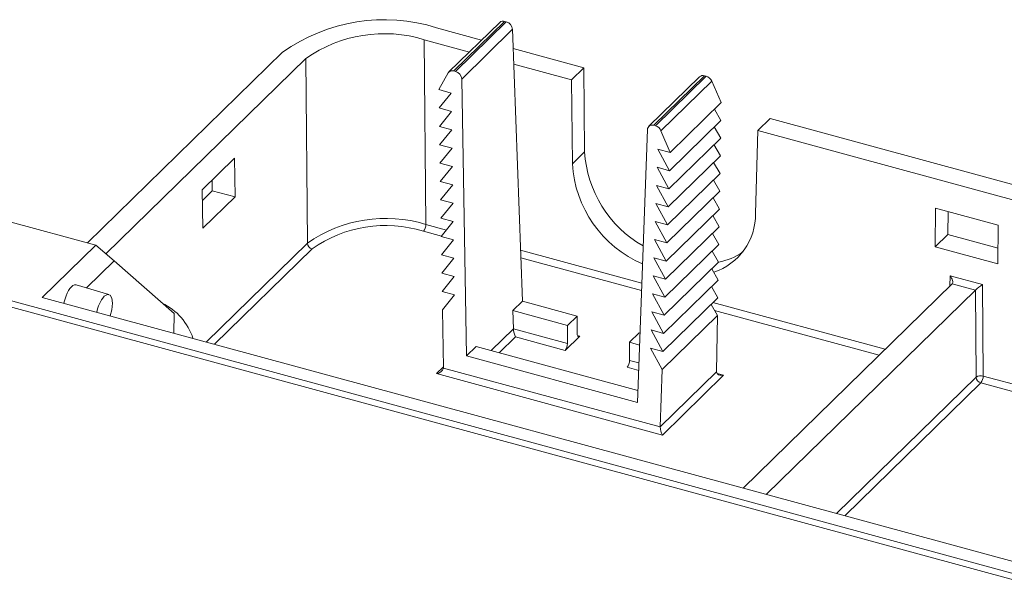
# Model space of a CAD drawing. Header units: millimetres. Extents: x -128 to 35, y 140 to 263.
# Tile 6 of 7: x -51 to 5, y 231 to 263. Entities that reach past the tile are written whole.
import ezdxf

# ---------------------------------------------------------------- set-up
doc = ezdxf.new("R2010")
doc.units = ezdxf.units.MM

msp = doc.modelspace()

# ---------------------------------------------------------------- linework, layer by layer
at = {"color": 7, "linetype": 'Continuous', "lineweight": 15}
for p, q in [((-27.075, 262.39), (-24.505, 261.691)), ((-23.473, 262.699), (-26.369, 259.872)), ((-23.194, 262.754), (-26.089, 259.929)), ((-25.994, 259.904), (-23.1, 262.729)), ((-22.743, 262.302), (-25.643, 259.471)), ((-23.1, 262.729), (-23.194, 262.754)), ((-22.743, 262.302), (-22.176, 246.808)), ((-27.774, 261.706), (-25.205, 261.008)), ((-27.774, 261.706), (-27.686, 251.183)), ((-22.702, 261.201), (-18.672, 260.106)), ((-35.856, 260.991), (-46.986, 250.127)), ((-45.928, 249.505), (-34.529, 260.631)), ((-34.441, 250.107), (-34.529, 260.631)), ((-22.67, 260.319), (-19.372, 259.423)), ((-18.672, 260.106), (-19.372, 259.423)), ((-18.672, 260.106), (-18.632, 255.328)), ((-26.41, 259.819), (-26.953, 258.864)), ((-26.089, 259.929), (-25.994, 259.904)), ((-25.643, 259.471), (-25.372, 243.689)), ((-19.372, 259.423), (-19.332, 254.645)), ((-12.075, 259.602), (-14.972, 256.774)), ((-11.797, 259.657), (-14.692, 256.832)), ((-14.597, 256.806), (-11.702, 259.631)), ((-11.702, 259.631), (-11.797, 259.657)), ((-26.953, 258.864), (-26.246, 258.672)), ((-11.381, 259.35), (-14.279, 256.522)), ((-10.838, 258.126), (-11.381, 259.35)), ((-26.246, 258.672), (-26.935, 257.819)), ((-26.935, 257.819), (-26.228, 257.626)), ((-13.757, 255.277), (-10.838, 258.126)), ((-10.856, 257.115), (-11.221, 257.752)), ((-26.228, 257.626), (-26.917, 256.773)), ((-8.758, 256.538), (-8.058, 257.221)), ((-8.058, 257.221), (9.987, 252.317)), ((-26.917, 256.773), (-26.21, 256.581)), ((-14.692, 256.832), (-14.597, 256.806)), ((-13.794, 254.247), (-10.856, 257.115)), ((-10.874, 256.104), (-11.239, 256.741)), ((-26.21, 256.581), (-26.899, 255.728)), ((-15.048, 256.591), (-15.615, 241.037)), ((-13.757, 255.277), (-14.279, 256.522)), ((-13.832, 253.217), (-10.874, 256.104)), ((-8.888, 251.806), (-8.758, 256.538)), ((-8.758, 256.538), (9.287, 251.634)), ((-26.899, 255.728), (-26.192, 255.536)), ((-26.192, 255.536), (-26.881, 254.683)), ((-10.892, 255.093), (-11.257, 255.73)), ((-38.592, 254.956), (-40.435, 253.158)), ((-38.553, 252.762), (-38.592, 254.956)), ((-19.332, 254.645), (-18.632, 255.328)), ((-14.464, 255.47), (-13.757, 255.277)), ((-13.794, 254.247), (-14.464, 255.47)), ((-13.869, 252.187), (-10.892, 255.093)), ((-26.881, 254.683), (-26.174, 254.49)), ((-26.174, 254.49), (-26.863, 253.637)), ((-14.502, 254.439), (-13.794, 254.247)), ((-13.832, 253.217), (-14.502, 254.439)), ((-10.91, 254.081), (-11.275, 254.719)), ((-13.907, 251.156), (-10.91, 254.081)), ((-39.878, 253.701), (-39.867, 253.089)), ((-26.863, 253.637), (-26.156, 253.445)), ((-26.156, 253.445), (-26.845, 252.592)), ((-14.539, 253.409), (-13.832, 253.217)), ((-13.869, 252.187), (-14.539, 253.409)), ((-10.928, 253.07), (-11.293, 253.708)), ((-40.435, 253.158), (-40.395, 250.964)), ((-39.867, 253.089), (-40.424, 252.545)), ((-40.395, 250.964), (-38.553, 252.762)), ((-38.553, 252.762), (-39.867, 253.089)), ((-13.944, 250.126), (-10.928, 253.07)), ((-10.946, 252.059), (-11.311, 252.696)), ((-26.845, 252.592), (-26.138, 252.4)), ((-26.138, 252.4), (-26.827, 251.547)), ((-14.577, 252.379), (-13.869, 252.187)), ((-13.907, 251.156), (-14.577, 252.379)), ((1.356, 249.909), (1.377, 252.112)), ((1.377, 252.112), (4.955, 251.139)), ((-26.827, 251.547), (-26.12, 251.354)), ((-13.982, 249.096), (-10.946, 252.059)), ((-10.964, 251.048), (-11.329, 251.685)), ((2.079, 250.609), (2.092, 251.917)), ((-46.514, 249.999), (-51.538, 251.364)), ((-26.12, 251.354), (-26.809, 250.501)), ((-14.614, 251.349), (-13.907, 251.156)), ((-13.944, 250.126), (-14.614, 251.349)), ((-14.019, 248.066), (-10.964, 251.048)), ((4.955, 251.139), (4.934, 248.937)), ((-26.809, 250.501), (-26.102, 250.309)), ((-10.982, 250.037), (-11.347, 250.674)), ((1.356, 249.909), (2.079, 250.609)), ((4.943, 249.831), (2.079, 250.609)), ((-46.514, 249.999), (-49.565, 247.021)), ((-45.453, 249.106), (-46.514, 249.999)), ((-26.102, 250.309), (-26.791, 249.456)), ((-14.652, 250.318), (-13.944, 250.126)), ((-13.982, 249.096), (-14.652, 250.318)), ((-14.057, 247.035), (-10.982, 250.037)), ((4.934, 248.937), (1.356, 249.909)), ((-26.791, 249.456), (-26.084, 249.264)), ((-11, 249.026), (-11.365, 249.663)), ((6.236, 230.819), (-59.742, 248.75)), ((6.352, 231.147), (-59.625, 249.078)), ((-47.029, 247.568), (-45.453, 249.106)), ((-42.043, 246.103), (-45.453, 249.106)), ((-26.084, 249.264), (-26.773, 248.411)), ((-14.689, 249.288), (-13.982, 249.096)), ((-14.019, 248.066), (-14.689, 249.288)), ((-14.095, 246.005), (-11, 249.026)), ((-26.773, 248.411), (-26.066, 248.218)), ((-26.066, 248.218), (-26.755, 247.365)), ((-14.727, 248.258), (-14.019, 248.066)), ((-14.057, 247.035), (-14.727, 248.258)), ((-11.018, 248.015), (-11.383, 248.652)), ((2.207, 248.263), (4.055, 247.76)), ((-45.758, 247.197), (-47.618, 247.741)), ((-14.132, 244.975), (-11.018, 248.015)), ((-11.036, 247.003), (-11.401, 247.641)), ((2.325, 247.8), (-9.601, 236.159)), ((2.328, 247.802), (2.325, 247.8)), ((3.654, 247.442), (2.328, 247.802)), ((4.055, 247.76), (4.099, 242.544)), ((-26.755, 247.365), (-26.048, 247.173)), ((-26.048, 247.173), (-26.737, 246.32)), ((-14.765, 247.228), (-14.057, 247.035)), ((-14.095, 246.005), (-14.765, 247.228)), ((-8.275, 235.799), (3.652, 247.44)), ((3.652, 247.44), (3.654, 247.442)), ((3.694, 242.48), (3.652, 247.44)), ((-49.565, 247.021), (6.221, 231.859)), ((-22.176, 246.808), (-22.724, 246.273)), ((-19.063, 245.962), (-22.176, 246.808)), ((-14.17, 243.945), (-11.036, 247.003)), ((-11.054, 245.992), (-11.419, 246.629)), ((-42.053, 244.979), (-42.043, 246.103)), ((-26.737, 246.32), (-26.68, 243.011)), ((-22.724, 246.273), (-22.696, 245.237)), ((-22.724, 246.273), (-19.61, 245.427)), ((-19.063, 245.962), (-19.61, 245.427)), ((-19.053, 244.938), (-19.063, 245.962)), ((-14.802, 246.197), (-14.095, 246.005)), ((-14.132, 244.975), (-14.802, 246.197)), ((-14.207, 242.914), (-11.054, 245.992)), ((-11.054, 245.992), (-11.111, 242.791)), ((-19.61, 244.399), (-19.61, 245.427)), ((-22.696, 245.23), (-22.696, 245.237)), ((-22.696, 245.237), (-19.61, 244.399)), ((-18.913, 244.822), (-19.75, 244.005)), ((-16.073, 244.466), (-15.525, 245.001)), ((-15.472, 244.986), (-15.525, 245.001)), ((-14.84, 245.167), (-14.132, 244.975)), ((-14.17, 243.945), (-14.84, 245.167)), ((-19.75, 244.005), (-22.57, 244.771)), ((-16.073, 244.466), (-15.496, 244.309)), ((-16.073, 243.437), (-16.073, 244.466)), ((-25.372, 243.689), (-24.824, 244.224)), ((-25.372, 243.689), (-15.615, 241.037)), ((-15.591, 241.714), (-24.824, 244.224)), ((-14.877, 244.137), (-14.17, 243.945)), ((-14.207, 242.914), (-14.877, 244.137)), ((-14.201, 239.18), (-27.086, 242.682)), ((-26.68, 242.999), (-14.326, 239.642)), ((-14.207, 242.914), (-14.326, 239.653)), ((-14.326, 239.653), (-11.111, 242.791)), ((-10.706, 242.592), (-14.201, 239.18))]:
    msp.add_line(p, q, dxfattribs=at)
at = {"color": 8, "linetype": 'Continuous', "lineweight": 15}
for p, q in [((-27.686, 251.183), (-26.515, 250.865)), ((-26.799, 250.514), (-27.826, 250.794)), ((-40.209, 244.478), (-34.441, 250.107)), ((-34.175, 249.783), (-39.741, 244.351)), ((-22.282, 249.714), (-15.368, 247.835)), ((-15.383, 247.412), (-22.266, 249.283)), ((2.191, 247.669), (2.207, 248.263)), ((-11.313, 246.733), (-1.5, 244.066)), ((-1.843, 243.732), (-11.219, 246.28)), ((-23.966, 243.991), (-22.696, 245.23)), ((-19.043, 244.858), (-18.913, 244.822)), ((-22.57, 244.771), (-23.5, 243.864)), ((-16.073, 243.437), (-15.533, 243.291)), ((-27.086, 242.682), (-26.681, 243.077)), ((-15.549, 242.863), (-16.213, 243.043)), ((-11.082, 242.694), (-10.706, 242.592)), ((-4.268, 234.71), (3.694, 242.48)), ((3.959, 242.155), (-3.8, 234.583)), ((7.694, 241.14), (3.959, 242.155)), ((4.099, 242.544), (7.977, 241.491))]:
    msp.add_line(p, q, dxfattribs=at)
at = {"color": 7, "linetype": 'Continuous', "lineweight": 15, "flags": 128}
for points in [[(2.328, 247.802), (2.349, 247.835), (2.36, 247.879), (2.359, 247.932), (2.348, 247.993), (2.326, 248.059), (2.294, 248.128), (2.254, 248.196), (2.207, 248.263)], [(-47.618, 247.741), (-47.652, 247.747), (-47.73, 247.738), (-47.812, 247.699), (-47.896, 247.631), (-47.98, 247.535), (-48.061, 247.415), (-48.136, 247.275), (-48.203, 247.118), (-48.261, 246.95), (-48.307, 246.775), (-48.326, 246.684)], [(-45.686, 245.966), (-45.592, 246.325), (-45.556, 246.688), (-45.592, 246.981), (-45.693, 247.161), (-45.844, 247.199), (-46.023, 247.09)], [(-18.913, 244.822), (-18.94, 244.801), (-18.966, 244.79), (-18.99, 244.79), (-19.011, 244.8), (-19.028, 244.822), (-19.041, 244.853), (-19.05, 244.892), (-19.053, 244.938)], [(-26.68, 243.011), (-26.68, 243.005), (-26.68, 242.999)], [(-11.111, 242.791), (-11.111, 242.786), (-11.111, 242.78)], [(-10.706, 242.592), (-10.784, 242.584), (-10.859, 242.587), (-10.929, 242.599), (-10.99, 242.62), (-11.04, 242.651), (-11.078, 242.688), (-11.102, 242.732), (-11.111, 242.78)], [(-14.326, 239.642), (-14.326, 239.647), (-14.326, 239.653)]]:
    msp.add_lwpolyline(points, dxfattribs=at)
at = {"color": 7, "linetype": 'Continuous', "lineweight": 15}
for centre, radius, start, end in [((-30.067, 252.908), 9.943, 72.4867, 125.6082), ((-23.285, 262.483), 0.286, 71.553, 130.9712), ((-23.232, 262.255), 0.492, 5.423, 74.3562), ((-30.066, 254.351), 7.704, 72.6941, 125.4008), ((-26.18, 259.671), 0.274, 70.6097, 147.4657), ((-26.127, 259.438), 0.484, 3.8543, 74.1063), ((-11.888, 259.386), 0.285, 71.4744, 131.0499), ((-11.846, 259.143), 0.509, 24.0213, 73.6613), ((-14.785, 256.585), 0.264, 69.339, 178.7047), ((-14.737, 256.33), 0.497, 22.7213, 73.5674), ((-12.014, 255.723), 6.63, 183.4115, 240.3883), ((-12.7, 255.04), 6.645, 183.4058, 246.7033), ((-12.364, 251.756), 3.476, 288.3223, 0.8336), ((-29.975, 243.81), 7.72, 72.7534, 125.3416), ((-29.98, 243.88), 7.242, 72.6941, 125.4008), ((-28.299, 251.184), 0.613, 320.4995, 359.944), ((-34.076, 250.134), 0.365, 184.2219, 254.2663), ((-11.646, 252.492), 3.522, 280.5258, 305.268), ((6.836, 243.85), 4.798, 125.4188, 131.533), ((-44.587, 245.868), 1.885, 139.5968, 170.6754), ((-44.167, 243.666), 3.36, 17.6364, 64.4162), ((-21.654, 245.268), 1.042, 182.0611, 208.4636), ((-20.224, 244.395), 0.613, 320.5129, 0.3434), ((-16.686, 243.434), 0.613, 320.5129, 0.3434), ((-27.101, 243.119), 0.437, 271.9747, 344.1239), ((3.964, 242.085), 0.479, 73.6848, 124.4101), ((4.058, 242.507), 0.365, 184.2219, 254.2663), ((3.486, 242.545), 0.613, 320.4995, 359.944), ((-13.286, 239.676), 1.04, 181.9104, 208.4757)]:
    msp.add_arc(centre, radius, start, end, dxfattribs=at)

doc.saveas('drawing.dxf')
